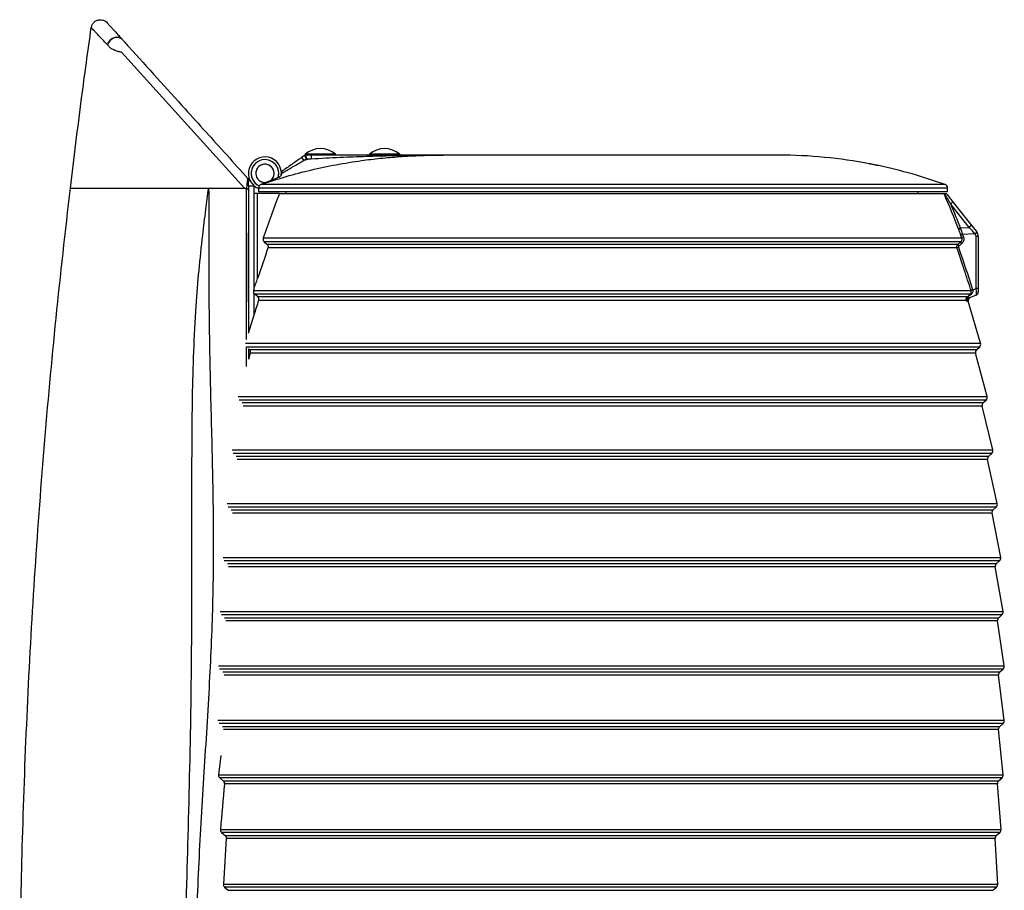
# Model space of a CAD drawing. Header units: millimetres. Extents: x 45 to 207, y 11 to 197.
# Tile 3 of 5: x 45 to 99, y 150 to 197. Entities that reach past the tile are written whole.
import ezdxf

# ---------------------------------------------------------------- set-up
doc = ezdxf.new("R2010")
doc.units = ezdxf.units.MM

msp = doc.modelspace()

# ---------------------------------------------------------------- linework, layer by layer
at = {"color": 7, "linetype": 'Continuous', "lineweight": 25}
for p, q in [((50.219, 195.922), (50.211, 195.93)), ((57.684, 188.107), (50.981, 195.522)), ((60.97, 189.896), (60.806, 189.781)), ((60.806, 189.781), (60.921, 189.618)), ((61.324, 189.714), (60.921, 189.618)), ((60.921, 189.618), (61.058, 189.714)), ((60.97, 189.896), (61.058, 189.714)), ((60.999, 189.954), (60.999, 189.914)), ((62.654, 189.954), (60.999, 189.954)), ((61.027, 189.914), (60.999, 189.914)), ((61.027, 189.914), (61.058, 189.714)), ((61.324, 189.914), (61.027, 189.914)), ((61.058, 189.714), (61.324, 189.714)), ((61.324, 189.914), (61.324, 189.714)), ((62.654, 189.914), (62.654, 189.954)), ((64.499, 189.954), (64.499, 189.914)), ((66.154, 189.954), (64.499, 189.954)), ((66.154, 189.914), (66.154, 189.954)), ((68.543, 189.914), (68.543, 189.914)), ((86.821, 189.914), (68.564, 189.914)), ((57.906, 188.244), (57.906, 188.568)), ((59.579, 188.715), (58.642, 188.323)), ((59.726, 188.92), (59.727, 188.949)), ((48.195, 188.107), (49.695, 188.107)), ((49.695, 188.107), (50.502, 188.107)), ((50.502, 188.107), (55.736, 188.107)), ((55.736, 188.107), (57.684, 188.107)), ((57.906, 188.244), (58.206, 188.244)), ((57.906, 188.107), (57.906, 180.219)), ((58.206, 188.244), (58.206, 187.814)), ((58.459, 188.114), (58.459, 187.914)), ((58.642, 188.323), (58.586, 188.302)), ((96.027, 187.914), (96.027, 188.114)), ((58.206, 187.814), (58.206, 182.723)), ((58.406, 187.814), (58.206, 187.814)), ((58.406, 183.174), (58.406, 187.814)), ((59.591, 187.814), (58.406, 187.814)), ((96.027, 187.914), (58.459, 187.914)), ((59.591, 187.814), (95.841, 187.814)), ((59.97, 187.814), (59.952, 187.914)), ((94.409, 187.814), (94.427, 187.914)), ((96.285, 187.406), (97.288, 186.142)), ((97.206, 185.968), (96.203, 187.232)), ((96.723, 185.942), (97.206, 185.968)), ((97.288, 186.142), (97.606, 185.741)), ((57.906, 181.91), (57.906, 185.368)), ((58.712, 185.395), (96.81, 185.395)), ((96.81, 185.395), (96.761, 185.531)), ((97.524, 185.617), (96.846, 185.58)), ((96.846, 185.58), (96.895, 185.443)), ((97.538, 185.599), (97.524, 185.617)), ((97.581, 182.635), (97.581, 185.475)), ((97.706, 185.475), (97.581, 185.475)), ((97.606, 185.741), (97.619, 185.724)), ((97.706, 185.475), (97.706, 182.635)), ((96.748, 185.181), (58.768, 185.181)), ((58.768, 185.181), (58.912, 185.056)), ((58.912, 185.056), (96.6, 185.056)), ((96.542, 184.846), (58.969, 184.846)), ((58.206, 182.578), (58.19, 182.53)), ((97.401, 182.562), (97.581, 182.635)), ((97.706, 182.635), (97.581, 182.635)), ((97.706, 182.635), (97.706, 182.449)), ((58.19, 182.53), (97.311, 182.53)), ((58.206, 182.37), (58.206, 181.188)), ((97.259, 182.32), (58.247, 182.32)), ((58.395, 182.191), (58.247, 182.32)), ((58.395, 182.191), (97.114, 182.191)), ((97.581, 182.264), (97.191, 182.106)), ((97.061, 181.985), (58.454, 181.985)), ((97.827, 179.647), (97.157, 181.947)), ((58.206, 181.188), (57.896, 180.185)), ((57.899, 179.344), (57.94, 179.308)), ((57.905, 179.338), (57.906, 178.776)), ((57.906, 179.338), (57.906, 178.777)), ((97.619, 179.308), (97.769, 179.442)), ((58, 179.107), (57.901, 178.758)), ((98.19, 176.748), (97.559, 179.107)), ((98.495, 173.835), (97.915, 176.213)), ((97.976, 176.409), (98.13, 176.548)), ((98.275, 173.496), (98.434, 173.638)), ((98.741, 170.907), (98.213, 173.304)), ((98.926, 167.967), (98.452, 170.381)), ((98.515, 170.569), (98.679, 170.715)), ((98.696, 167.629), (98.864, 167.78)), ((99.052, 165.016), (98.632, 167.446)), ((98.816, 164.679), (98.989, 164.833)), ((99.117, 162.055), (98.752, 164.5)), ((98.876, 161.719), (99.053, 161.877)), ((99.121, 159.086), (98.811, 161.544)), ((99.063, 156.11), (98.809, 158.58)), ((98.875, 158.75), (99.056, 158.912)), ((56.392, 157.17), (56.273, 156.11)), ((56.339, 155.94), (56.526, 155.774)), ((98.812, 155.774), (98.998, 155.94)), ((98.943, 153.127), (98.746, 155.609)), ((56.44, 152.962), (56.632, 152.793)), ((98.761, 150.141), (98.621, 152.632)), ((98.687, 152.793), (98.877, 152.962)), ((56.606, 149.981), (56.801, 149.807)), ((98.5, 149.807), (98.694, 149.981))]:
    msp.add_line(p, q, dxfattribs=at)
at = {"color": 8, "linetype": 'Continuous', "lineweight": 25}
for p, q in [((86.824, 189.914), (68.543, 189.914)), ((96.027, 188.114), (58.459, 188.114)), ((95.895, 188.302), (58.586, 188.302)), ((97.156, 181.946), (97.104, 181.925)), ((57.743, 179.647), (97.827, 179.647)), ((97.769, 179.442), (57.802, 179.442)), ((57.807, 178.373), (57.807, 179.457)), ((57.94, 179.308), (97.619, 179.308)), ((97.559, 179.107), (58, 179.107)), ((57.348, 176.748), (98.19, 176.748)), ((98.13, 176.548), (57.408, 176.548)), ((57.565, 176.409), (97.976, 176.409)), ((97.915, 176.213), (57.626, 176.213)), ((57.012, 173.835), (98.495, 173.835)), ((98.434, 173.638), (57.073, 173.638)), ((57.235, 173.496), (98.275, 173.496)), ((98.213, 173.304), (57.297, 173.304)), ((56.737, 170.907), (98.741, 170.907)), ((98.679, 170.715), (56.799, 170.715)), ((56.965, 170.569), (98.515, 170.569)), ((98.452, 170.381), (57.028, 170.381)), ((56.522, 167.967), (98.926, 167.967)), ((98.864, 167.78), (56.585, 167.78)), ((56.755, 167.629), (98.696, 167.629)), ((98.632, 167.446), (56.818, 167.446)), ((56.367, 165.016), (99.052, 165.016)), ((98.989, 164.833), (56.43, 164.833)), ((56.604, 164.679), (98.816, 164.679)), ((98.752, 164.5), (56.668, 164.5)), ((56.272, 162.055), (99.117, 162.055)), ((99.053, 161.877), (56.336, 161.877)), ((56.514, 161.719), (98.876, 161.719)), ((98.811, 161.544), (56.579, 161.544)), ((56.24, 159.086), (99.121, 159.086)), ((99.056, 158.912), (56.304, 158.912)), ((56.487, 158.75), (98.875, 158.75)), ((98.809, 158.58), (56.549, 158.58)), ((56.273, 156.11), (99.063, 156.11)), ((98.998, 155.94), (56.339, 155.94)), ((56.526, 155.774), (98.812, 155.774)), ((98.746, 155.609), (56.592, 155.609)), ((56.374, 153.127), (98.943, 153.127)), ((98.877, 152.962), (56.44, 152.962)), ((56.632, 152.793), (98.687, 152.793)), ((98.621, 152.632), (56.698, 152.632)), ((56.539, 150.141), (98.761, 150.141)), ((98.694, 149.981), (56.606, 149.981)), ((56.801, 149.807), (98.5, 149.807))]:
    msp.add_line(p, q, dxfattribs=at)
at = {"color": 7, "linetype": 'Continuous', "lineweight": 25, "flags": 128}
for points in [[(51.026, 196.218), (50.937, 196.289), (50.826, 196.329), (50.702, 196.336), (50.574, 196.308), (50.453, 196.248), (50.347, 196.16), (50.264, 196.052), (50.211, 195.93)], [(51.033, 196.21), (50.944, 196.281), (50.833, 196.321), (50.709, 196.328), (50.582, 196.3), (50.46, 196.24), (50.355, 196.152), (50.272, 196.044), (50.219, 195.922)], [(59.521, 188.687), (59.539, 188.753), (59.556, 188.914)], [(96.285, 187.406), (96.292, 187.392), (96.294, 187.374), (96.29, 187.354), (96.281, 187.331), (96.268, 187.307), (96.25, 187.282), (96.228, 187.257), (96.203, 187.232)], [(97.288, 186.142), (97.295, 186.128), (97.297, 186.11), (97.293, 186.09), (97.284, 186.067), (97.271, 186.043), (97.253, 186.018), (97.231, 185.992), (97.206, 185.968)], [(57.906, 185.668), (57.906, 185.668), (57.906, 185.668), (57.906, 185.668)], [(97.606, 185.741), (97.608, 185.733), (97.607, 185.723), (97.602, 185.71), (97.593, 185.694), (97.58, 185.676), (97.564, 185.657), (97.545, 185.637), (97.524, 185.617)], [(97.538, 185.599), (97.559, 185.62), (97.578, 185.64), (97.594, 185.659), (97.607, 185.677), (97.616, 185.692), (97.621, 185.705), (97.622, 185.716), (97.619, 185.724)]]:
    msp.add_lwpolyline(points, dxfattribs=at)
at = {"color": 7, "linetype": 'Continuous', "lineweight": 25}
for centre, radius, start, end in [((61.827, 189.004), 1.26, 48.9478, 131.0522), ((65.327, 189.004), 1.26, 48.9478, 131.0522), ((58.806, 188.914), 0.9, 352.6162, 247.29), ((58.806, 188.914), 0.75, 0, 245.9037), ((58.806, 188.914), 0.75, 341.7618, 245.7281), ((61.027, 189.814), 0.1, 90, 125), ((86.73, 163.052), 26.862, 79.163, 89.7986), ((58.806, 188.914), 0.5, 304.432, 180), ((58.806, 188.914), 0.5, 0, 280.4728), ((86.73, 163.052), 26.862, 70.0498, 78.0883), ((57.804, 188.571), 0.1, 357.268, 42.1108), ((57.873, 188.594), 0.0418, 317.1125, 321.6493), ((58.806, 188.914), 0.5, 180, 281.0514), ((58.806, 188.914), 0.5, 304.5118, 0), ((95.827, 188.114), 0.2, 0, 70.0498), ((96.764, 185.816), 0.132, 108.0472, 162.1867), ((96.91, 185.367), 0.222, 106.913, 132.3485), ((96.959, 185.231), 0.221, 106.8732, 132.3765), ((97.381, 185.475), 0.2, 0, 38.4298), ((97.306, 185.475), 0.4, 0, 38.4298), ((96.692, 184.664), 0.237, 105.9217, 129.577), ((96.742, 185.046), 0.142, 176.1911, 225.9878), ((96.889, 185.172), 0.142, 176.0862, 226.1333), ((97.457, 182.355), 0.228, 105.3291, 130.0009), ((97.46, 182.316), 0.253, 103.3575, 125.2819), ((97.202, 182.013), 0.144, 119.5205, 191.0872), ((97.247, 181.968), 0.15, 112.0701, 196.4095), ((97.103, 182.142), 0.0501, 43.8261, 77.4294), ((97.301, 181.989), 0.15, 112, 196.3453), ((97.485, 182.467), 0.269, 213.052, 222.0304), ((97.506, 182.449), 0.2, 292, 0), ((97.635, 179.591), 0.2, 311.8103, 16.2567), ((97.752, 179.159), 0.2, 131.8103, 194.9818), ((97.997, 176.697), 0.2, 311.8103, 14.9818), ((98.109, 176.26), 0.2, 131.8103, 193.7001), ((98.408, 173.347), 0.2, 131.8103, 192.4115), ((98.301, 173.787), 0.2, 311.8103, 13.7001), ((98.545, 170.864), 0.2, 311.8103, 12.4115), ((98.648, 170.42), 0.2, 131.8103, 191.1162), ((98.829, 167.48), 0.2, 131.8103, 189.8141), ((98.73, 167.929), 0.2, 311.8103, 11.1162), ((98.855, 164.982), 0.2, 311.8103, 9.8141), ((98.95, 164.53), 0.2, 131.8103, 188.5055), ((99.009, 161.57), 0.2, 131.8103, 187.1902), ((98.92, 162.026), 0.2, 311.8103, 8.5055), ((98.923, 159.061), 0.2, 311.8103, 7.1902), ((99.008, 158.601), 0.2, 131.8103, 185.8685), ((98.946, 155.625), 0.2, 131.8103, 184.5405), ((98.864, 156.089), 0.2, 311.8103, 5.8685), ((98.744, 153.112), 0.2, 311.8103, 4.5405), ((98.821, 152.644), 0.2, 131.8103, 183.2061), ((98.561, 150.13), 0.2, 311.8103, 3.2061)]:
    msp.add_arc(centre, radius, start, end, dxfattribs=at)
for centre, major_axis, ratio, start_param, end_param in [((97.475, 185.583), (-1.285, 1.432), 0.030319, 4.708423, 4.957142), ((97.506, 182.665), (-0.073, 0.402), 0.168322, 3.176616, 4.606618)]:
    msp.add_ellipse(centre, major_axis=major_axis, ratio=ratio, start_param=start_param, end_param=end_param, dxfattribs=at)
for points, knots in [([(49.335, 196.866), (49.349, 196.92), (49.375, 197.03), (49.482, 197.166), (49.623, 197.261), (49.789, 197.304), (49.959, 197.288), (50.102, 197.226), (50.172, 197.159), (50.201, 197.131)], [0, 0, 0, 0, 0.148842, 0.297685, 0.446527, 0.59537, 0.744212, 0.893055, 1, 1, 1, 1]), ([(50.201, 197.131), (50.204, 197.128), (50.209, 197.122), (50.25, 197.077), (50.315, 197.004), (50.408, 196.902), (50.524, 196.773), (50.666, 196.617), (50.827, 196.438), (50.953, 196.299), (51.015, 196.231)], [0, 0, 0, 0, 0.124528, 0.249057, 0.376377, 0.503698, 0.628343, 0.752989, 0.880422, 1, 1, 1, 1]), ([(48.195, 188.107), (48.395, 189.743), (48.751, 192.666), (49.157, 195.582), (49.335, 196.866)], [0, 0, 0, 0, 0.5599251, 1, 1, 1, 1]), ([(50.211, 195.93), (50.121, 196.026), (49.94, 196.219), (49.724, 196.449), (49.564, 196.62), (49.455, 196.737), (49.385, 196.812), (49.344, 196.856), (49.335, 196.865), (49.335, 196.866), (49.335, 196.866)], [0, 0, 0, 0, 0.166675, 0.333745, 0.500415, 0.628899, 0.757382, 0.878691, 0.999999, 1, 1, 1, 1]), ([(51.033, 196.21), (51.075, 196.164), (51.142, 196.091), (51.23, 195.993), (51.314, 195.9), (52.402, 194.696), (54.18, 192.729), (56.349, 190.33), (57.492, 189.065), (57.878, 188.638)], [0, 0, 0, 0, 0.031281, 0.050185, 0.061122, 0.071947, 0.509277, 0.834028, 1, 1, 1, 1]), ([(50.385, 195.746), (50.385, 195.746), (50.374, 195.757), (50.317, 195.818), (50.263, 195.875), (50.219, 195.922)], [0, 0, 0, 0, 0.000014, 0.177876, 1, 1, 1, 1]), ([(50.981, 195.522), (50.981, 195.522), (50.917, 195.533), (50.83, 195.549), (50.67, 195.6), (50.518, 195.667), (50.422, 195.723), (50.385, 195.746), (50.385, 195.746)], [0, 0, 0, 0, 0.000006, 0.24607, 0.332197, 0.688637, 0.999992, 1, 1, 1, 1]), ([(58.642, 188.323), (59.082, 188.468), (59.964, 188.757), (61.315, 189.109), (62.687, 189.4), (63.95, 189.604), (65.096, 189.743), (66.181, 189.837), (67.331, 189.9), (68.14, 189.909), (68.544, 189.914)], [0, 0, 0, 0, 0.1379645, 0.2762677, 0.4155736, 0.5552029, 0.6571685, 0.7592457, 0.8795709, 1, 1, 1, 1]), ([(59.726, 188.92), (59.726, 188.92), (59.783, 188.954), (59.897, 189.021), (60.151, 189.17), (60.492, 189.37), (60.778, 189.535), (60.921, 189.618)], [0, 0, 0, 0, 0.001166, 0.145008, 0.288973, 0.643834, 1, 1, 1, 1]), ([(60.806, 189.781), (60.716, 189.718), (60.536, 189.592), (60.265, 189.403), (59.995, 189.214), (59.816, 189.089), (59.727, 189.026)], [0, 0, 0, 0, 0.2483152, 0.4972826, 0.7482725, 1, 1, 1, 1]), ([(61.324, 189.714), (61.852, 189.742), (62.858, 189.794), (64.337, 189.85), (65.954, 189.893), (67.229, 189.909), (68.093, 189.913), (68.323, 189.914), (68.436, 189.914), (68.488, 189.914), (68.513, 189.914), (68.524, 189.914), (68.531, 189.914), (68.536, 189.914), (68.54, 189.914), (68.542, 189.914), (68.544, 189.914), (68.544, 189.914), (68.544, 189.914)], [0, 0, 0, 0, 0.219058, 0.416486, 0.614055, 0.891213, 0.946685, 0.973758, 0.986981, 0.993545, 0.995751, 0.997233, 0.998226, 0.998893, 0.999343, 0.99976, 0.999942, 1, 1, 1, 1]), ([(68.543, 189.914), (68.542, 189.914), (68.541, 189.914), (68.537, 189.914), (68.532, 189.914), (68.525, 189.914), (68.514, 189.914), (68.489, 189.914), (68.437, 189.914), (68.325, 189.914), (68.096, 189.914), (67.236, 189.914), (65.967, 189.914), (64.354, 189.914), (63.135, 189.914), (62.125, 189.914), (61.591, 189.914), (61.324, 189.914)], [0, 0, 0, 0, 0.000436, 0.000901, 0.001581, 0.002585, 0.004076, 0.006287, 0.01285, 0.026048, 0.053048, 0.108354, 0.384745, 0.582153, 0.779702, 0.88978, 1, 1, 1, 1]), ([(59.727, 189.026), (59.727, 189.025), (59.727, 189.024), (59.727, 189.015), (59.727, 189.001), (59.727, 188.984), (59.727, 188.967), (59.727, 188.955), (59.727, 188.949)], [0, 0, 0, 0, 0.179572, 0.365124, 0.54444, 0.727635, 0.863236, 1, 1, 1, 1]), ([(91.855, 189.421), (91.837, 189.424), (91.8, 189.431), (91.774, 189.437), (91.779, 189.436), (91.781, 189.435)], [0, 0, 0, 0, 0.3344022, 0.6689632, 1, 1, 1, 1]), ([(92.274, 189.336), (92.275, 189.336), (92.279, 189.335), (92.258, 189.339), (92.214, 189.348), (92.146, 189.362), (92.065, 189.379), (91.979, 189.396), (91.906, 189.411), (91.869, 189.418), (91.855, 189.421)], [0, 0, 0, 0, 0.037534, 0.177704, 0.318333, 0.461108, 0.606758, 0.754747, 0.903484, 1, 1, 1, 1]), ([(57.819, 188.039), (57.819, 188.045), (57.822, 188.108), (57.829, 188.248), (57.848, 188.426), (57.865, 188.555), (57.876, 188.625), (57.878, 188.633), (57.878, 188.638)], [0, 0, 0, 0, 0.021679, 0.223071, 0.497405, 0.696885, 0.846568, 1, 1, 1, 1]), ([(57.88, 188.635), (57.888, 188.625), (57.903, 188.605), (57.905, 188.581), (57.906, 188.568)], [0, 0, 0, 0, 0.5, 1, 1, 1, 1]), ([(57.904, 188.566), (57.904, 188.562), (57.903, 188.554), (57.901, 188.492), (57.898, 188.379), (57.899, 188.239), (57.904, 188.14), (57.906, 188.107), (57.906, 188.107)], [0, 0, 0, 0, 0.160874, 0.320323, 0.538234, 0.84717, 0.999991, 1, 1, 1, 1]), ([(59.579, 188.715), (59.601, 188.728), (59.646, 188.752), (59.698, 188.81), (59.72, 188.867), (59.724, 188.909), (59.726, 188.92)], [0, 0, 0, 0, 0.2550826, 0.5089383, 0.875802, 1, 1, 1, 1]), ([(45.432, 139.925), (45.433, 141.993), (45.435, 146.218), (45.575, 152.816), (45.831, 159.716), (46.225, 166.827), (46.749, 173.93), (47.391, 181.026), (47.927, 185.746), (48.195, 188.107)], [0, 0, 0, 0, 0.1284701, 0.2625052, 0.4099479, 0.5574069, 0.704894, 0.852421, 1, 1, 1, 1]), ([(57.693, 107.45), (57.412, 109.097), (56.85, 112.393), (56.061, 117.346), (55.458, 121.467), (55.021, 124.755), (54.732, 127.205), (54.491, 129.661), (54.315, 132.121), (54.209, 134.584), (54.214, 138.633), (54.385, 144.263), (54.524, 149.191), (54.658, 154.192), (54.766, 158.447), (54.826, 164.244), (54.826, 169.221), (54.822, 173.373), (54.848, 176.699), (54.914, 179.198), (55.032, 181.507), (55.204, 183.624), (55.388, 185.37), (55.546, 186.67), (55.657, 187.517), (55.709, 187.908), (55.736, 188.102), (55.736, 188.107)], [0, 0, 0, 0, 0.061954, 0.123909, 0.18586, 0.216317, 0.246802, 0.277287, 0.307754, 0.338196, 0.368625, 0.457778, 0.546932, 0.55132, 0.643222, 0.704707, 0.766196, 0.827684, 0.858565, 0.889447, 0.920323, 0.944241, 0.968161, 0.985386, 0.992738, 0.999835, 1, 1, 1, 1]), ([(55.736, 188.107), (55.736, 188.102), (55.747, 186.602), (55.734, 183.605), (55.774, 179.117), (55.896, 174.631), (55.983, 170.893), (55.995, 167.901), (55.962, 165.656), (55.884, 163.412), (55.732, 160.274), (55.475, 156.245), (55.176, 151.321), (54.994, 146.389), (54.927, 142.154), (54.908, 138.619), (54.936, 135.785), (55.049, 132.948), (55.289, 130.113), (55.613, 127.28), (56.213, 122.556), (57.079, 115.939), (57.911, 110.277), (58.327, 107.446)], [0, 0, 0, 0, 0.000166, 0.05562, 0.111072, 0.166525, 0.221978, 0.249721, 0.277463, 0.305238, 0.333014, 0.394005, 0.454994, 0.515996, 0.577026, 0.612046, 0.647065, 0.682073, 0.717295, 0.75253, 0.787766, 0.893876, 1, 1, 1, 1]), ([(57.806, 188.04), (57.785, 188.055), (57.753, 188.077), (57.712, 188.101), (57.692, 188.105), (57.684, 188.107)], [0, 0, 0, 0, 0.55154, 0.837975, 1, 1, 1, 1]), ([(57.819, 188.039), (57.818, 188.038), (57.816, 188.038), (57.812, 188.037), (57.809, 188.038), (57.807, 188.04), (57.806, 188.04)], [0, 0, 0, 0, 0.194874, 0.483475, 0.772586, 1, 1, 1, 1]), ([(57.906, 188.101), (57.906, 188.095), (57.905, 188.081), (57.894, 188.07), (57.875, 188.06), (57.847, 188.05), (57.827, 188.042), (57.819, 188.039)], [0, 0, 0, 0, 0.1869564, 0.3723445, 0.5846173, 0.8159651, 1, 1, 1, 1]), ([(57.906, 188.101), (57.905, 185.711), (57.904, 183.082), (57.905, 180.454), (57.905, 180.216)], [0, 0, 0, 0, 0.909344, 1, 1, 1, 1]), ([(57.906, 188.107), (57.906, 188.107), (57.906, 188.106), (57.906, 188.104), (57.906, 188.102), (57.906, 188.101)], [0, 0, 0, 0, 0.2482153, 0.6026689, 1, 1, 1, 1]), ([(58.586, 188.302), (58.566, 188.293), (58.527, 188.273), (58.484, 188.22), (58.462, 188.165), (58.46, 188.128), (58.459, 188.114)], [0, 0, 0, 0, 0.275667, 0.5515758, 0.8273742, 1, 1, 1, 1]), ([(95.841, 187.814), (95.843, 187.814), (95.848, 187.814), (95.86, 187.814), (95.868, 187.814), (95.877, 187.814)], [0, 0, 0, 0, 0.5, 0.5, 1, 1, 1, 1]), ([(96.203, 187.232), (96.148, 187.331), (96.092, 187.429), (95.983, 187.623), (95.929, 187.72), (95.877, 187.814)], [0, 0, 0, 0, 0.5, 0.5, 1, 1, 1, 1]), ([(95.877, 187.814), (95.9, 187.814), (95.92, 187.814), (95.95, 187.814), (95.961, 187.814), (95.961, 187.814)], [0, 0, 0, 0, 0.5, 0.5, 1, 1, 1, 1]), ([(95.961, 187.814), (96.012, 187.749), (96.066, 187.682), (96.174, 187.546), (96.229, 187.476), (96.285, 187.406)], [0, 0, 0, 0, 0.5, 0.5, 1, 1, 1, 1]), ([(57.906, 185.368), (57.906, 185.39), (57.906, 185.446), (57.906, 185.531), (57.906, 185.607), (57.906, 185.658), (57.906, 185.665), (57.906, 185.668)], [0, 0, 0, 0, 0.141224, 0.355917, 0.570611, 0.785306, 1, 1, 1, 1]), ([(58.712, 185.395), (58.705, 185.376), (58.702, 185.357), (58.7, 185.318), (58.702, 185.299), (58.712, 185.261), (58.719, 185.243), (58.74, 185.21), (58.753, 185.194), (58.768, 185.181)], [0, 0, 0, 0, 0.25, 0.25, 0.5, 0.5, 0.75, 0.75, 1, 1, 1, 1]), ([(96.748, 185.181), (96.762, 185.193), (96.775, 185.206), (96.797, 185.237), (96.806, 185.255), (96.819, 185.293), (96.822, 185.314), (96.821, 185.356), (96.817, 185.376), (96.81, 185.395)], [0, 0, 0, 0, 0.25, 0.25, 0.5, 0.5, 0.75, 0.75, 1, 1, 1, 1]), ([(96.895, 185.443), (96.906, 185.41), (96.913, 185.376), (96.915, 185.306), (96.911, 185.272), (96.891, 185.205), (96.877, 185.174), (96.839, 185.116), (96.817, 185.091), (96.791, 185.07)], [0, 0, 0, 0, 0.25, 0.25, 0.5, 0.5, 0.75, 0.75, 1, 1, 1, 1]), ([(58.912, 185.056), (58.926, 185.043), (58.939, 185.029), (58.959, 184.996), (58.967, 184.978), (58.977, 184.942), (58.98, 184.922), (58.978, 184.884), (58.975, 184.865), (58.969, 184.846)], [0, 0, 0, 0, 0.25, 0.25, 0.5, 0.5, 0.75, 0.75, 1, 1, 1, 1]), ([(96.542, 184.846), (96.536, 184.865), (96.533, 184.884), (96.532, 184.922), (96.535, 184.941), (96.545, 184.978), (96.553, 184.996), (96.573, 185.028), (96.585, 185.043), (96.6, 185.056)], [0, 0, 0, 0, 0.25, 0.25, 0.5, 0.5, 0.75, 0.75, 1, 1, 1, 1]), ([(97.311, 182.53), (97.28, 182.624), (97.249, 182.718), (97.218, 182.812), (97.093, 183.189), (96.968, 183.566), (96.843, 183.942), (96.743, 184.244), (96.642, 184.545), (96.542, 184.846)], [0, 0, 0, 0, 0.003, 0.003, 0.003, 0.01500001, 0.01500001, 0.01500001, 0.02460536, 0.02460536, 0.02460536, 0.02460536]), ([(96.643, 184.944), (96.636, 184.938), (96.63, 184.93), (96.624, 184.911), (96.624, 184.901), (96.628, 184.892)], [0, 0, 0, 0, 0.5, 0.5, 1, 1, 1, 1]), ([(58.206, 182.723), (58.206, 182.719), (58.206, 182.716), (58.207, 182.711), (58.208, 182.708), (58.212, 182.705), (58.215, 182.707), (58.224, 182.716), (58.228, 182.723), (58.238, 182.74), (58.243, 182.749), (58.257, 182.779), (58.267, 182.8), (58.285, 182.844), (58.295, 182.867), (58.322, 182.936), (58.339, 182.983), (58.373, 183.078), (58.39, 183.126), (58.406, 183.174)], [0, 0, 0, 0, 0.03125, 0.03125, 0.0625, 0.0625, 0.125, 0.125, 0.1875, 0.1875, 0.25, 0.25, 0.375, 0.375, 0.5, 0.5, 0.75, 0.75, 1, 1, 1, 1]), ([(97.401, 182.562), (97.408, 182.536), (97.41, 182.51), (97.404, 182.457), (97.396, 182.432), (97.38, 182.396), (97.373, 182.384), (97.359, 182.362), (97.351, 182.351), (97.326, 182.321), (97.306, 182.303), (97.285, 182.287)], [0, 0, 0, 0, 0.25, 0.25, 0.5, 0.5, 0.625, 0.625, 0.75, 0.75, 1, 1, 1, 1]), ([(58.19, 182.53), (58.186, 182.516), (58.183, 182.503), (58.179, 182.476), (58.179, 182.462), (58.184, 182.421), (58.192, 182.394), (58.206, 182.37)], [0, 0, 0, 0, 0.25, 0.25, 0.5, 0.5, 1, 1, 1, 1]), ([(58.395, 182.191), (58.41, 182.178), (58.422, 182.164), (58.442, 182.132), (58.45, 182.115), (58.46, 182.079), (58.463, 182.06), (58.462, 182.022), (58.459, 182.004), (58.454, 181.985)], [0, 0, 0, 0, 0.25, 0.25, 0.5, 0.5, 0.75, 0.75, 1, 1, 1, 1]), ([(97.061, 181.985), (97.055, 182.002), (97.052, 182.02), (97.05, 182.056), (97.051, 182.075), (97.06, 182.111), (97.067, 182.129), (97.087, 182.162), (97.099, 182.177), (97.114, 182.191)], [0, 0, 0, 0, 0.25, 0.25, 0.5, 0.5, 0.75, 0.75, 1, 1, 1, 1]), ([(97.139, 182.176), (97.135, 182.173), (97.131, 182.169), (97.127, 182.161), (97.126, 182.157), (97.126, 182.147), (97.128, 182.142), (97.131, 182.139)], [0, 0, 0, 0, 0.25, 0.25, 0.5, 0.5, 1, 1, 1, 1]), ([(97.131, 182.139), (97.143, 182.124), (97.154, 182.115), (97.174, 182.104), (97.183, 182.103), (97.191, 182.106)], [0, 0, 0, 0, 0.5, 0.5, 1, 1, 1, 1]), ([(97.259, 182.32), (97.266, 182.327), (97.273, 182.334), (97.285, 182.348), (97.291, 182.356), (97.305, 182.38), (97.312, 182.397), (97.32, 182.432), (97.322, 182.45), (97.322, 182.486), (97.319, 182.504), (97.313, 182.522)], [0, 0, 0, 0, 0.125, 0.125, 0.25, 0.25, 0.5, 0.5, 0.75, 0.75, 1, 1, 1, 1]), ([(97.104, 181.925), (97.1, 181.924), (97.095, 181.928), (97.08, 181.948), (97.072, 181.964), (97.061, 181.985)], [0, 0, 0, 0, 0.5, 0.5, 1, 1, 1, 1]), ([(57.94, 179.308), (57.954, 179.296), (57.966, 179.282), (57.986, 179.251), (57.994, 179.234), (58.004, 179.199), (58.007, 179.18), (58.007, 179.144), (58.005, 179.125), (58, 179.107)], [0, 0, 0, 0, 0.25, 0.25, 0.5, 0.5, 0.75, 0.75, 1, 1, 1, 1]), ([(56.273, 156.11), (56.272, 156.094), (56.272, 156.078), (56.276, 156.047), (56.28, 156.031), (56.291, 156.002), (56.298, 155.988), (56.316, 155.962), (56.327, 155.951), (56.339, 155.94)], [0, 0, 0, 0, 0.25, 0.25, 0.5, 0.5, 0.75, 0.75, 1, 1, 1, 1]), ([(56.526, 155.774), (56.538, 155.764), (56.548, 155.752), (56.565, 155.727), (56.573, 155.714), (56.59, 155.671), (56.595, 155.64), (56.592, 155.609)], [0, 0, 0, 0, 0.25, 0.25, 0.5, 0.5, 1, 1, 1, 1]), ([(56.374, 153.127), (56.373, 153.112), (56.374, 153.097), (56.378, 153.066), (56.382, 153.051), (56.399, 153.009), (56.417, 152.983), (56.44, 152.962)], [0, 0, 0, 0, 0.25, 0.25, 0.5, 0.5, 1, 1, 1, 1]), ([(56.632, 152.793), (56.643, 152.783), (56.653, 152.772), (56.67, 152.747), (56.678, 152.734), (56.695, 152.693), (56.7, 152.663), (56.698, 152.632)], [0, 0, 0, 0, 0.25, 0.25, 0.5, 0.5, 1, 1, 1, 1]), ([(56.539, 150.141), (56.538, 150.126), (56.539, 150.111), (56.544, 150.082), (56.548, 150.067), (56.565, 150.026), (56.583, 150.001), (56.606, 149.981)], [0, 0, 0, 0, 0.25, 0.25, 0.5, 0.5, 1, 1, 1, 1])]:
    msp.add_open_spline(points, degree=3, knots=knots, dxfattribs=at)
at = {"color": 8, "linetype": 'Continuous', "lineweight": 25}
msp.add_open_spline([(57.806, 179.854), (57.806, 180.197), (57.806, 182.926), (57.806, 185.654), (57.806, 188.04)], degree=3, knots=[0, 0, 0, 0, 0.125701, 1, 1, 1, 1], dxfattribs=at)
at = {"color": 7, "linetype": 'Continuous', "lineweight": 25}
for points in [[(59.591, 187.814), (59.297, 187.008), (59.004, 186.202), (58.712, 185.395)], [(96.639, 185.857), (96.38, 186.513), (96.114, 187.166), (95.841, 187.814)], [(96.203, 187.232), (96.38, 186.804), (96.553, 186.374), (96.723, 185.942)], [(96.761, 185.531), (96.72, 185.644), (96.68, 185.752), (96.639, 185.857)], [(96.723, 185.942), (96.764, 185.825), (96.805, 185.705), (96.846, 185.58)], [(58.969, 184.846), (58.781, 184.289), (58.593, 183.731), (58.406, 183.174)], [(96.6, 185.056), (96.649, 185.098), (96.699, 185.139), (96.748, 185.181)], [(96.628, 184.892), (96.885, 184.12), (97.142, 183.348), (97.397, 182.575)], [(96.791, 185.07), (96.742, 185.028), (96.692, 184.986), (96.643, 184.944)], [(58.206, 182.723), (58.206, 182.675), (58.206, 182.627), (58.206, 182.578)], [(97.397, 182.575), (97.399, 182.571), (97.4, 182.566), (97.401, 182.562)], [(58.206, 182.37), (58.217, 182.351), (58.231, 182.335), (58.247, 182.32)], [(97.114, 182.191), (97.162, 182.234), (97.21, 182.277), (97.259, 182.32)], [(97.285, 182.287), (97.236, 182.25), (97.188, 182.214), (97.139, 182.176)], [(97.313, 182.522), (97.313, 182.525), (97.312, 182.527), (97.311, 182.53)], [(58.454, 181.985), (58.371, 181.72), (58.289, 181.454), (58.206, 181.188)], [(56.592, 155.609), (56.519, 154.782), (56.447, 153.955), (56.374, 153.127)], [(56.698, 152.632), (56.645, 151.802), (56.592, 150.971), (56.539, 150.141)]]:
    msp.add_open_spline(points, degree=3, dxfattribs=at)

doc.saveas('drawing.dxf')
